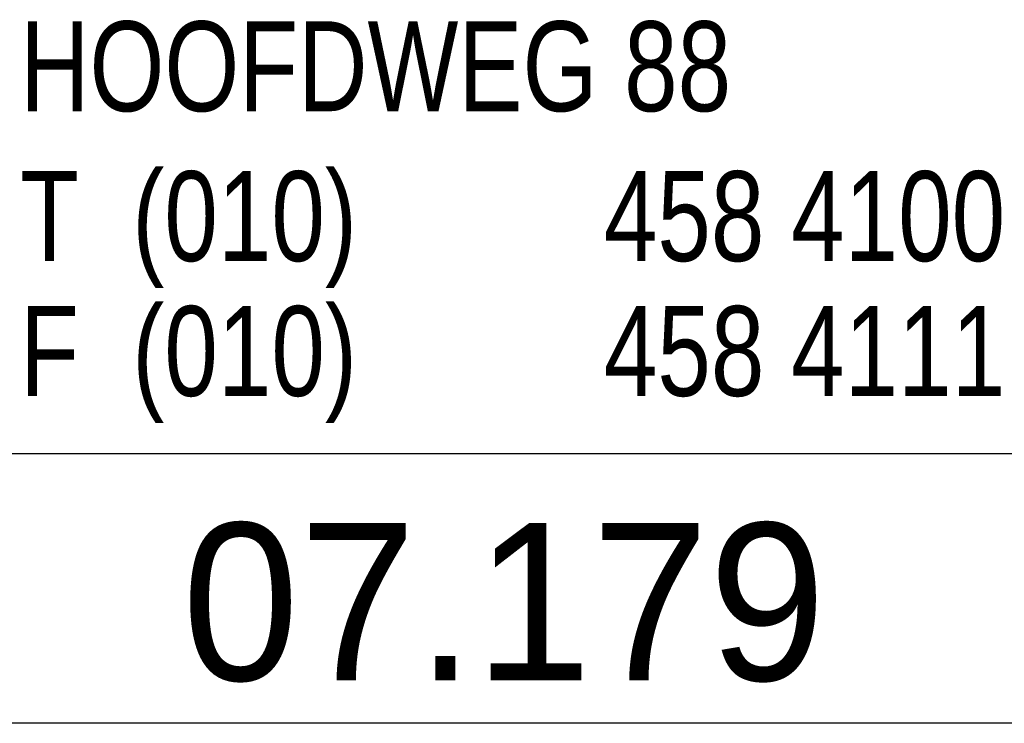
# Model space of a CAD drawing. Extents: x 0 to 86214, y 0 to 29700.
# Tile 29 of 42: x 78808 to 80997, y 3290 to 4855. Entities that reach past the tile are written whole.
import ezdxf
from ezdxf.enums import TextEntityAlignment as Align

# ---------------------------------------------------------------- set-up
doc = ezdxf.new("R2010")
doc.units = 0
doc.header["$LTSCALE"] = 100
for name, color, linetype in [('00att025', 2, 'Continuous'), ('00att035', 3, 'Continuous'), ('00att050', 4, 'Continuous'), ('BL$4----', 7, 'Continuous')]:
    doc.layers.add(name, color=color, linetype=linetype)
doc.styles.add('BURO-018', font='BUROFONT.shx', dxfattribs={"height": 180})
doc.styles.add('BURO-025', font='BUROFONT.shx', dxfattribs={"height": 250})
doc.styles.add('BURO-050', font='BUROFONT.shx', dxfattribs={"height": 500})

# ---------------------------------------------------------------- blocks, each defined once
blk = doc.blocks.new('STEMPEL GEERDIJK-NIEUW')
at = {"color": 5, "ltscale": 0.5}
blk.add_line((-209.9, 38.9), (-9.9, 38.9), dxfattribs=at)
at = {"ltscale": 0.5}
blk.add_line((-9.9, 32.9), (-84.9, 32.9), dxfattribs=at)
at = {"color": 1, "ltscale": 0.5, "style": 'BURO-025', "width": 0.8}
for s, p in [('HOOFDWEG 88', (-74.048, 46.514)), ('T  (010) ', (-74.048, 43.181)), ('458 4100', (-61.068, 43.181)), ('F  (010) ', (-74.048, 40.181)), ('458 4111', (-61.068, 40.181))]:
    blk.add_text(s, height=2, dxfattribs=at).set_placement(p)
at = {"color": 1, "ltscale": 0.5, "style": 'BURO-018'}
for tag, p in [('DIVERSEN', (-68.9, 28.9)), ('AANTALBLAD', (-22.9, 28.9))]:
    blk.add_attdef(tag, p, '', height=2, dxfattribs=at)
at = {"layer": '00att025', "color": 1, "linetype": 'Continuous', "style": 'BURO-018'}
for tag, p in [('WZ_GOEDC', (-230.84, 55.442)), ('WZ_GOEDA', (-218.863, 55.442)), ('WZ_GOEDB', (-225.315, 55.031)), ('WZ_INITSB', (-224.737, 40.332)), ('WZ_INITSC', (-230.84, 40.332)), ('WZ_INITSA', (-218.863, 40.332)), ('WZ_DATUMC', (-230.84, 17.774)), ('WZ_DATUMB', (-224.737, 17.774)), ('WZ_DATUMA', (-218.863, 17.774)), ('WZ_CODEC', (-230.84, 10.751)), ('WZ_CODEB', (-224.737, 10.751)), ('WZ_CODEA', (-218.863, 10.751))]:
    blk.add_attdef(tag, text='', height=1.8, rotation=90, dxfattribs=at).set_placement(p, align=Align.MIDDLE_LEFT)
at = {"layer": '00att025', "color": 1, "linetype": 'Continuous'}
for tag, p, height, style in [('TKSCHAAL', (-194.804, 59.901), 2, 'BURO-018'), ('PRDATUM', (-199.225, 49.917), 1.8, 'BURO-018'), ('PRPRLEID', (-179.438, 45.409), 1.8, 'BURO-018'), ('PROPDRGVR1', (-191.434, 32.851), 2.2, 'BURO-025'), ('TK1OMSCHR', (-191.287, 27.025), 2.2, 'BURO-025'), ('TK2OMSCHR', (-191.169, 20.919), 2.2, 'BURO-025'), ('TKFILE', (-63.112, 11.291), 2, 'BURO-018')]:
    blk.add_attdef(tag, p, '', height=height, dxfattribs=dict(at, style=style))
at = {"layer": '00att025', "color": 2, "linetype": 'Continuous'}
for tag, p, height, style in [('PRVRIJ5', (-150.129, 51.989), 2.5, 'BURO-025'), ('PRVRIJ6', (-150.142, 46.083), 2.5, 'BURO-025'), ('PRNUMMER', (-70.447, 33.854), 3.5, 'BURO-050'), ('TKFORMAAT', (-82.528, 17.509), 4, 'BURO-025')]:
    blk.add_attdef(tag, p, '', height=height, dxfattribs=dict(at, style=style))
at = {"layer": '00att025', "color": 1, "linetype": 'Continuous', "style": 'BURO-018'}
blk.add_attdef('TKINIT', text='', height=1.8, dxfattribs=at).set_placement((-179.711, 50.878), align=Align.MIDDLE_LEFT)
at = {"layer": '00att025', "color": 3, "linetype": 'Continuous', "ltscale": 25, "style": 'BURO-025'}
blk.add_attdef('TKFASE', text='', height=4, dxfattribs=at).set_placement((-71.405, 19.481), align=Align.MIDDLE_LEFT)
at = {"layer": '00att035', "color": 2, "linetype": 'Continuous', "style": 'BURO-025'}
blk.add_attdef('PROMSCHR', (-149.998, 57.146), '', height=2.5, dxfattribs=at)
at = {"layer": '00att050', "color": 2, "linetype": 'Continuous', "style": 'BURO-025'}
blk.add_attdef('TKTEKNR', text='', height=4, dxfattribs=at).set_placement((-19.639, 19.603), align=Align.MIDDLE_LEFT)

msp = doc.modelspace()

# ---------------------------------------------------------------- block references
at = {"layer": 'BL$4----'}
ref = msp.add_blockref('STEMPEL GEERDIJK-NIEUW', (86213.6, 0), dxfattribs=dict(at, xscale=100, yscale=100))
ref.add_attrib('PRNUMMER', '07.179', (79168.9, 3385.4), dxfattribs={"layer": '00att025', "color": 2, "linetype": 'Continuous', "height": 350, "style": 'BURO-050'})

doc.saveas('drawing.dxf')
